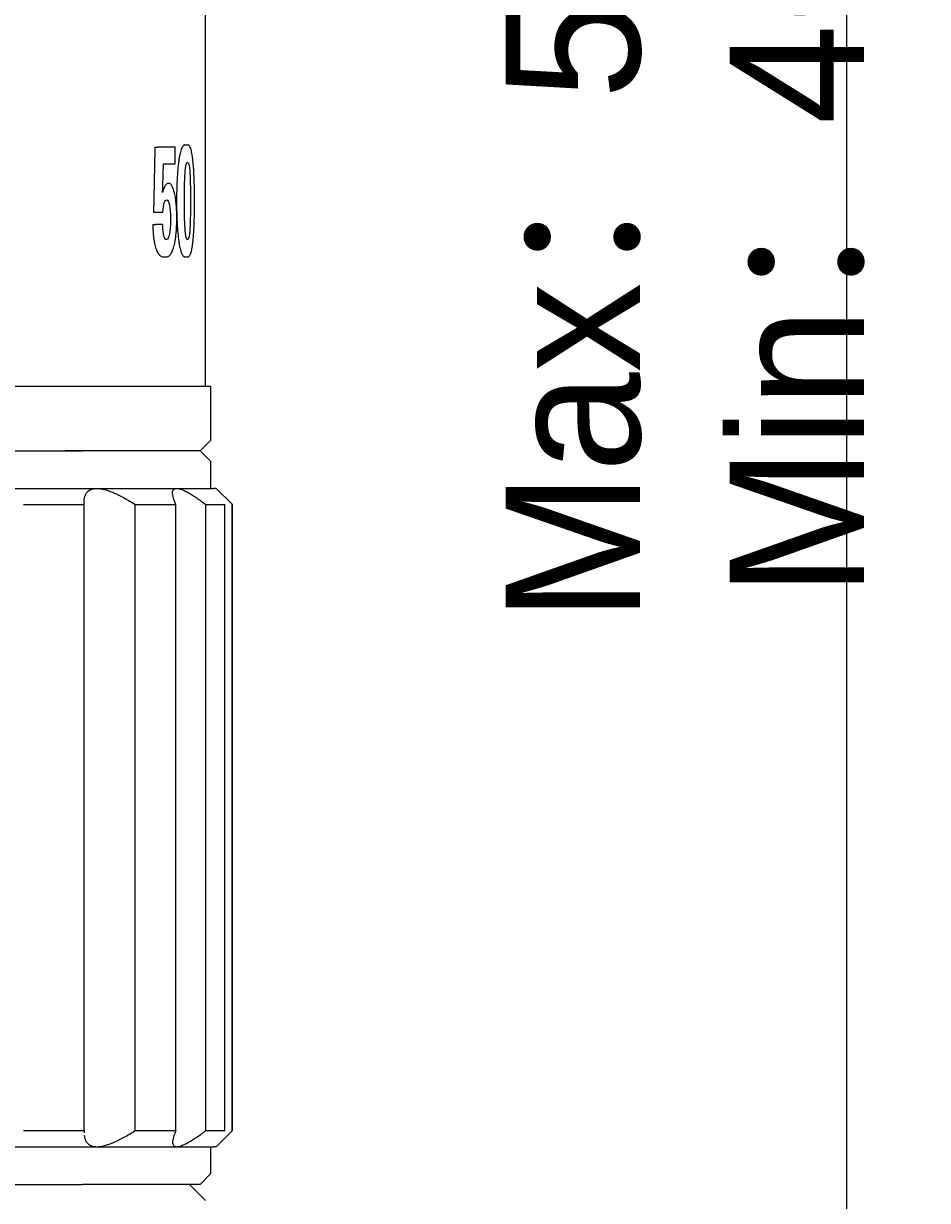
# Model space of a CAD drawing. Header units: millimetres. Extents: x 10970 to 13470, y -3153 to -1153.
# Tile 10 of 18: x 12015 to 12352, y -2708 to -2270. Entities that reach past the tile are written whole.
import ezdxf

# ---------------------------------------------------------------- set-up
doc = ezdxf.new("R2010")
doc.units = ezdxf.units.MM
doc.layers.add('標注線', color=7, linetype='Continuous')
doc.dimstyles.new('ISO-25', dxfattribs={"dimtxt": 2.5, "dimasz": 40, "dimexe": 30, "dimexo": 0.625, "dimtad": 1, "dimdec": 4, "dimdsep": 46, "dimlunit": 6, "dimtxsty": 'Standard', "dimcen": 2.5, "dimadec": 0, "dimazin": 0, "dimtfac": 1, "dimtdec": 4, "dimtmove": 0, "dimatfit": 3, "dimfxl": 1, "dimtolj": 1, "dimtzin": 0, "dimarcsym": 0})

# ---------------------------------------------------------------- blocks, each defined once
blk = doc.blocks.new('*D55')
at = {"layer": 'Defpoints', "color": 0}
for p in [(12073.13, -1844.49), (12321.8, -1844.49), (12077.12, -2778.89)]:
    blk.add_point(p, dxfattribs=at)
at = {"layer": '標注線', "color": 0, "lineweight": -2}
for p, q in [((12073.75, -1844.49), (12351.8, -1844.49)), ((12321.8, -2738.89), (12321.8, -1884.49)), ((12077.74, -2778.89), (12351.8, -2778.89))]:
    blk.add_line(p, q, dxfattribs=at)
at = {"layer": '標注線', "color": 0}
for points in [[(12328.46, -1884.49), (12315.13, -1884.49), (12321.8, -1844.49)], [(12315.13, -2738.89), (12328.46, -2738.89), (12321.8, -2778.89)]]:
    blk.add_solid(points, dxfattribs=at)
at = {"layer": '標注線', "color": 0, "insert": (12261.86, -2311.69), "char_height": 2.5, "attachment_point": 5, "rotation": 90}
blk.add_mtext('{{\\H20x;\\C0;Max：56.82\\PMin：46.72}}', dxfattribs=at)

msp = doc.modelspace()

# ---------------------------------------------------------------- linework, layer by layer
at = {"color": 7, "linetype": 'Continuous'}
for p, q in [((12083.09789, -2355.88912), (12083.09789, -2219.88912)), ((12064.26037, -2315.88912), (12065.21026, -2315.88912)), ((12071.8485, -2315.88912), (12065.21026, -2315.88912)), ((12071.8485, -2322.07296), (12071.8485, -2315.88912)), ((12075.45932, -2315.05347), (12076.43901, -2315.05347)), ((12067.45782, -2322.07296), (12071.8485, -2322.07296)), ((12063.75823, -2340.03954), (12064.70679, -2340.03954)), ((12064.70679, -2340.03954), (12067.16784, -2340.03954)), ((12063.51813, -2344.7192), (12064.46605, -2344.7192)), ((12067.19279, -2344.7192), (12064.46605, -2344.7192)), ((12083.09789, -2404.88912), (12083.09789, -2355.88912)), ((12067.45101, -2356.75263), (12068.40939, -2356.75263)), ((12075.45932, -2356.75263), (12076.43901, -2356.75263)), ((11329.11561, -2404.88912), (12034.47321, -2404.88912)), ((12034.47321, -2404.88912), (12085.11561, -2404.88912)), ((12085.11561, -2424.88912), (12085.11561, -2404.88912)), ((12081.11561, -2428.88912), (12085.11561, -2424.88912)), ((11333.11561, -2428.88912), (12031.00911, -2428.88912)), ((11333.11561, -2428.88912), (12037.33801, -2428.88912)), ((12081.11561, -2428.88912), (12031.00911, -2428.88912)), ((12081.11561, -2428.88912), (12037.33801, -2428.88912)), ((12085.11561, -2432.88912), (12081.11561, -2428.88912)), ((12085.11561, -2442.88912), (12085.11561, -2432.88912)), ((11998.2125, -2442.88912), (12042.63569, -2442.88912)), ((12042.63569, -2442.88912), (12072.39505, -2442.88912)), ((12072.39505, -2442.88912), (12086.18995, -2442.88912)), ((12087.11561, -2442.88912), (12086.18995, -2442.88912)), ((12093.11561, -2448.88912), (12087.11561, -2442.88912)), ((12015.38399, -2448.88912), (12037.9864, -2448.88912)), ((12037.9864, -2681.88912), (12037.9864, -2448.88912)), ((12056.94696, -2448.88912), (12072.08844, -2448.88912)), ((12056.94696, -2681.88912), (12056.94696, -2448.88912)), ((12072.08844, -2681.88912), (12072.08844, -2448.88912)), ((12083.22061, -2448.88912), (12090.23942, -2448.88912)), ((12083.22061, -2681.88912), (12083.22061, -2448.88912)), ((12090.23942, -2681.88912), (12090.23942, -2448.88912)), ((12093.11561, -2448.88912), (12093.05668, -2448.88912)), ((12093.05668, -2681.88912), (12093.05668, -2448.88912)), ((12093.11561, -2681.88912), (12093.11561, -2448.88912)), ((12015.38399, -2681.88912), (12037.9864, -2681.88912)), ((12056.94696, -2681.88912), (12072.08844, -2681.88912)), ((12083.22061, -2681.88912), (12090.23942, -2681.88912)), ((12087.11561, -2687.88912), (12093.11561, -2681.88912)), ((12093.11561, -2681.88912), (12093.05668, -2681.88912)), ((11998.2125, -2687.88912), (12042.63569, -2687.88912)), ((12042.63569, -2687.88912), (12072.39505, -2687.88912)), ((12072.39505, -2687.88912), (12086.18995, -2687.88912)), ((12085.11561, -2697.88912), (12085.11561, -2687.88912)), ((12086.09762, -2687.82506), (12086.18995, -2687.88912)), ((12087.11561, -2687.88912), (12086.18995, -2687.88912)), ((12081.11561, -2701.88912), (12085.11561, -2697.88912)), ((11333.11561, -2701.88912), (12037.33801, -2701.88912)), ((12081.11561, -2701.88912), (12037.33801, -2701.88912)), ((12077.11561, -2701.88912), (12083.11561, -2707.88912))]:
    msp.add_line(p, q, dxfattribs=at)
for points in [[(12064.26037, -2315.88912), (12064.09406, -2323.93926), (12063.92668, -2331.9894), (12063.75823, -2340.03954)], [(12067.13455, -2332.74148), (12067.24281, -2329.18531), (12067.35057, -2325.62914), (12067.45782, -2322.07296)], [(12075.27789, -2335.91697), (12075.27789, -2330.73591), (12075.36928, -2327.05904), (12075.55943, -2324.83062)], [(12076.43901, -2321.488), (12076.82193, -2321.488), (12077.09026, -2322.60221), (12077.26061, -2324.83062)], [(12077.26061, -2324.83062), (12077.43096, -2327.05904), (12077.51377, -2330.73591), (12077.51377, -2335.91697)], [(12068.15116, -2330.17353), (12067.81249, -2330.70806), (12067.476, -2331.57157), (12067.13455, -2332.74148)], [(12069.34909, -2329.37101), (12068.88246, -2329.37101), (12068.48315, -2329.64956), (12068.15116, -2330.17353)], [(12067.16784, -2340.03954), (12067.35088, -2338.47965), (12067.54913, -2337.33759), (12067.76171, -2336.61335)], [(12067.76171, -2336.61335), (12067.97429, -2335.88912), (12068.27514, -2335.527), (12068.65692, -2335.527)], [(12068.65692, -2335.527), (12069.08643, -2335.527), (12069.43571, -2336.16767), (12069.70043, -2337.40517)], [(12069.70043, -2337.40517), (12069.96602, -2338.64678), (12070.10159, -2340.29023), (12070.10159, -2342.32366)], [(12075.55839, -2347.00531), (12075.36926, -2344.83062), (12075.27789, -2341.12589), (12075.27789, -2335.91697)], [(12077.51377, -2335.91697), (12077.51377, -2341.09803), (12077.43096, -2344.80277), (12077.26061, -2347.00332)], [(12070.10159, -2342.32366), (12070.10159, -2344.80277), (12069.96608, -2346.75263), (12069.69444, -2348.16668)], [(12067.61421, -2348.95318), (12067.4007, -2348.06182), (12067.25931, -2346.64121), (12067.19279, -2344.7192)], [(12077.26061, -2347.00332), (12077.09026, -2349.20388), (12076.82193, -2350.29023), (12076.43901, -2350.29023)], [(12068.59323, -2350.29023), (12068.15489, -2350.29023), (12067.82773, -2349.84455), (12067.61421, -2348.95318)], [(12069.69444, -2348.16668), (12069.42028, -2349.59385), (12069.05548, -2350.29023), (12068.59323, -2350.29023)], [(12037.9864, -2681.88912), (12037.96497, -2682.17987), (12037.95388, -2682.46241), (12037.95352, -2682.73638)]]:
    msp.add_open_spline(points, degree=3, dxfattribs=at)
for points, knots in [([(12075.45932, -2315.05347), (12075.35357, -2315.05347), (12075.24705, -2315.07776), (12075.08622, -2315.1564), (12075.03232, -2315.18977), (12074.92495, -2315.27115), (12074.87148, -2315.31912), (12074.60531, -2315.59698), (12074.39619, -2315.94013), (12074.09213, -2316.67336), (12073.99479, -2316.94872), (12073.80896, -2317.55604), (12073.676, -2318.05449), (12073.55258, -2318.61429), (12073.47242, -2319.00081), (12073.43342, -2319.20065), (12073.32073, -2319.81294), (12073.25088, -2320.24021), (12073.18577, -2320.68424)], [0, 0, 0, 0, 0.125, 0.125, 0.1875, 0.1875, 0.25, 0.25, 0.5, 0.5, 0.625, 0.625, 0.75, 0.8125, 0.8125, 0.875, 0.875, 1, 1, 1, 1]), ([(12078.39982, -2320.60309), (12078.34938, -2320.17221), (12078.29513, -2319.75704), (12078.20707, -2319.16122), (12078.17652, -2318.96665), (12078.11345, -2318.58985), (12078.08093, -2318.40762), (12077.91326, -2317.52833), (12077.76288, -2316.92646), (12077.50744, -2316.19728), (12077.41902, -2315.98834), (12077.23682, -2315.63673), (12077.14285, -2315.49354), (12076.99765, -2315.32435), (12076.94853, -2315.27555), (12076.84889, -2315.19267), (12076.7984, -2315.15867), (12076.64621, -2315.07841), (12076.54331, -2315.05347), (12076.43901, -2315.05347)], [0, 0, 0, 0, 0.125, 0.125, 0.1875, 0.1875, 0.25, 0.25, 0.5, 0.5, 0.625, 0.625, 0.75, 0.75, 0.8125, 0.8125, 0.875, 0.875, 1, 1, 1, 1]), ([(12073.18577, -2320.68424), (12073.1041, -2321.24121), (12073.02949, -2321.81683), (12072.89336, -2323.00165), (12072.83224, -2323.6073), (12072.6678, -2325.45521), (12072.5831, -2326.73259), (12072.45489, -2329.32237), (12072.41123, -2330.63456), (12072.35545, -2333.27037), (12072.34334, -2334.59382), (12072.34334, -2335.91697)], [0, 0, 0, 0, 0.125, 0.125, 0.25, 0.25, 0.5, 0.5, 0.75, 0.75, 1, 1, 1, 1]), ([(12079.03001, -2335.91697), (12079.03001, -2334.58278), (12079.02145, -2333.24834), (12078.98177, -2330.59104), (12078.95068, -2329.26794), (12078.88111, -2327.31154), (12078.85411, -2326.66513), (12078.7913, -2325.3898), (12078.75547, -2324.76029), (12078.69377, -2323.83036), (12078.67184, -2323.5224), (12078.62533, -2322.91523), (12078.60073, -2322.61568), (12078.52255, -2321.72998), (12078.46462, -2321.15669), (12078.39982, -2320.60309)], [0, 0, 0, 0, 0.25, 0.25, 0.5, 0.5, 0.625, 0.625, 0.75, 0.75, 0.8125, 0.8125, 0.875, 0.875, 1, 1, 1, 1]), ([(12075.55943, -2324.83062), (12075.59781, -2324.38077), (12075.64259, -2323.94848), (12075.72433, -2323.34068), (12075.75415, -2323.14426), (12075.81963, -2322.77215), (12075.85476, -2322.5994), (12075.91157, -2322.36344), (12075.9312, -2322.28866), (12075.97192, -2322.14747), (12075.99315, -2322.08074), (12076.05802, -2321.8974), (12076.12533, -2321.74695), (12076.19604, -2321.6439), (12076.24391, -2321.58551), (12076.26827, -2321.56146), (12076.34125, -2321.50509), (12076.39008, -2321.488), (12076.43901, -2321.488)], [0, 0, 0, 0, 0.25, 0.25, 0.375, 0.375, 0.5, 0.5, 0.5625, 0.5625, 0.625, 0.625, 0.75, 0.8125, 0.8125, 0.875, 0.875, 1, 1, 1, 1]), ([(12071.58246, -2333.05483), (12071.5142, -2332.76149), (12071.40681, -2332.34077), (12071.29103, -2331.95205), (12071.21185, -2331.70041), (12071.17118, -2331.57813), (12070.96438, -2330.99141), (12070.78685, -2330.5976), (12070.54838, -2330.20442), (12070.49986, -2330.13074), (12070.40112, -2329.99338), (12070.35073, -2329.92954), (12070.19859, -2329.75493), (12070.09569, -2329.66069), (12069.7828, -2329.43854), (12069.56858, -2329.37101), (12069.34909, -2329.37101)], [0, 0, 0, 0, 0.125, 0.1875, 0.1875, 0.25, 0.25, 0.5, 0.5, 0.5625, 0.5625, 0.625, 0.625, 0.75, 0.75, 1, 1, 1, 1]), ([(12072.42385, -2342.32366), (12072.42385, -2341.9008), (12072.4203, -2341.4788), (12072.40528, -2340.63672), (12072.39376, -2340.2154), (12072.34632, -2338.96621), (12072.2977, -2338.15261), (12072.19501, -2336.96523), (12072.15581, -2336.57495), (12072.06654, -2335.80629), (12072.01719, -2335.4341), (12071.85506, -2334.3536), (12071.7282, -2333.68117), (12071.58246, -2333.05483)], [0, 0, 0, 0, 0.125, 0.125, 0.25, 0.25, 0.5, 0.5, 0.625, 0.625, 0.75, 0.75, 1, 1, 1, 1]), ([(12072.34334, -2335.91697), (12072.34334, -2337.2525), (12072.35532, -2338.58837), (12072.411, -2341.24902), (12072.45471, -2342.57414), (12072.55181, -2344.5345), (12072.58949, -2345.18376), (12072.67666, -2346.46462), (12072.72608, -2347.09546), (12072.83821, -2348.33495), (12072.90101, -2348.94449), (12073.04145, -2350.13365), (12073.11864, -2350.70979), (12073.20347, -2351.26516)], [0, 0, 0, 0, 0.25, 0.25, 0.5, 0.5, 0.625, 0.625, 0.75, 0.75, 0.875, 0.875, 1, 1, 1, 1]), ([(12078.41436, -2351.14741), (12078.47687, -2350.59204), (12078.53306, -2350.01749), (12078.63452, -2348.83423), (12078.67949, -2348.22909), (12078.79955, -2346.38226), (12078.86011, -2345.10489), (12078.95137, -2342.51506), (12078.98214, -2341.20226), (12079.02147, -2338.56516), (12079.03001, -2337.24102), (12079.03001, -2335.91697)], [0, 0, 0, 0, 0.125, 0.125, 0.25, 0.25, 0.5, 0.5, 0.75, 0.75, 1, 1, 1, 1]), ([(12071.37552, -2352.7972), (12071.46585, -2352.45998), (12071.5509, -2352.1061), (12071.71013, -2351.36293), (12071.78443, -2350.97252), (12071.98707, -2349.76732), (12072.09665, -2348.91275), (12072.20399, -2347.78287), (12072.22402, -2347.5532), (12072.26091, -2347.091), (12072.31144, -2346.39426), (12072.37316, -2345.21686), (12072.40115, -2344.25944), (12072.41951, -2343.29499), (12072.42385, -2342.80903), (12072.42385, -2342.32366)], [0, 0, 0, 0, 0.125, 0.125, 0.25, 0.25, 0.5, 0.5, 0.5625, 0.5625, 0.625, 0.75, 0.875, 0.875, 1, 1, 1, 1]), ([(12063.51813, -2344.7192), (12063.52194, -2345.1354), (12063.52988, -2345.55049), (12063.55524, -2346.37811), (12063.57273, -2346.79186), (12063.64099, -2348.01787), (12063.70726, -2348.8147), (12063.84528, -2349.97131), (12063.89774, -2350.35038), (12063.98737, -2350.90792), (12064.01895, -2351.09113), (12064.085, -2351.44883), (12064.25773, -2352.32382), (12064.46838, -2353.10197), (12064.66091, -2353.66071)], [0, 0, 0, 0, 0.125, 0.125, 0.25, 0.25, 0.5, 0.5, 0.625, 0.625, 0.6875, 0.6875, 0.75, 1, 1, 1, 1]), ([(12076.43901, -2350.29023), (12076.34186, -2350.29023), (12076.24602, -2350.2251), (12076.12906, -2350.03241), (12076.10581, -2349.98815), (12076.06074, -2349.89021), (12075.99486, -2349.72854), (12075.93406, -2349.52374), (12075.87652, -2349.29177), (12075.85783, -2349.2096), (12075.82218, -2349.03986), (12075.77104, -2348.77621), (12075.72616, -2348.48848), (12075.67089, -2348.08746), (12075.64547, -2347.87752), (12075.59896, -2347.44832), (12075.57782, -2347.22879), (12075.55839, -2347.00531)], [0, 0, 0, 0, 0.25, 0.25, 0.3125, 0.3125, 0.375, 0.5, 0.5, 0.5625, 0.5625, 0.625, 0.75, 0.75, 0.875, 0.875, 1, 1, 1, 1]), ([(12073.20347, -2351.26516), (12073.26952, -2351.69752), (12073.34001, -2352.11351), (12073.4532, -2352.70946), (12073.49227, -2352.90391), (12073.57244, -2353.27999), (12073.69567, -2353.82483), (12073.82789, -2354.31034), (12074.01231, -2354.90205), (12074.10877, -2355.17057), (12074.40919, -2355.88487), (12074.61591, -2356.22098), (12074.93198, -2356.54755), (12075.03866, -2356.62665), (12075.24996, -2356.72889), (12075.35499, -2356.75263), (12075.45932, -2356.75263)], [0, 0, 0, 0, 0.125, 0.125, 0.1875, 0.1875, 0.25, 0.375, 0.375, 0.5, 0.5, 0.75, 0.75, 0.875, 0.875, 1, 1, 1, 1]), ([(12076.43901, -2356.75263), (12076.54437, -2356.75263), (12076.64833, -2356.72842), (12076.80214, -2356.64996), (12076.85317, -2356.61667), (12076.95379, -2356.53546), (12077.00339, -2356.48757), (12077.24786, -2356.21024), (12077.43207, -2355.86763), (12077.69065, -2355.13671), (12077.77198, -2354.86192), (12077.92477, -2354.25672), (12078.03223, -2353.76032), (12078.12994, -2353.20362), (12078.193, -2352.81944), (12078.22348, -2352.62085), (12078.31109, -2352.01247), (12078.36475, -2351.58814), (12078.41436, -2351.14741)], [0, 0, 0, 0, 0.125, 0.125, 0.1875, 0.1875, 0.25, 0.25, 0.5, 0.5, 0.625, 0.625, 0.75, 0.8125, 0.8125, 0.875, 0.875, 1, 1, 1, 1]), ([(12064.66091, -2353.66071), (12064.75859, -2353.94419), (12064.86046, -2354.20764), (12065.07228, -2354.6948), (12065.1828, -2354.91945), (12065.52067, -2355.52548), (12065.75438, -2355.84098), (12066.11407, -2356.20464), (12066.23592, -2356.3078), (12066.48002, -2356.47917), (12066.60195, -2356.54733), (12066.96713, -2356.70654), (12067.20975, -2356.75263), (12067.45101, -2356.75263)], [0, 0, 0, 0, 0.125, 0.125, 0.25, 0.25, 0.5, 0.5, 0.625, 0.625, 0.75, 0.75, 1, 1, 1, 1]), ([(12068.40939, -2356.75263), (12068.55199, -2356.75263), (12068.69341, -2356.73668), (12068.97388, -2356.66861), (12069.11306, -2356.61628), (12069.52229, -2356.4003), (12069.78554, -2356.17781), (12070.16496, -2355.70129), (12070.28885, -2355.51858), (12070.47065, -2355.20467), (12070.53057, -2355.09333), (12070.64752, -2354.85984), (12070.93369, -2354.2475), (12071.18932, -2353.49232), (12071.37552, -2352.7972)], [0, 0, 0, 0, 0.125, 0.125, 0.25, 0.25, 0.5, 0.5, 0.625, 0.625, 0.6875, 0.6875, 0.75, 1, 1, 1, 1]), ([(12037.9864, -2448.88912), (12037.92025, -2447.99176), (12037.95262, -2447.17257), (12038.16605, -2446.07708), (12038.26478, -2445.73421), (12038.45761, -2445.25636), (12038.52935, -2445.10316), (12038.68847, -2444.80954), (12038.77608, -2444.66882), (12039.25126, -2444.00416), (12039.74978, -2443.59417), (12040.68702, -2443.17576), (12041.03112, -2443.06916), (12041.59751, -2442.96149), (12041.79496, -2442.93432), (12042.20416, -2442.89818), (12042.41619, -2442.88912), (12042.63569, -2442.88912)], [0, 0, 0, 0, 0.25, 0.25, 0.375, 0.375, 0.4375, 0.4375, 0.5, 0.5, 0.75, 0.75, 0.875, 0.875, 0.9375, 0.9375, 1, 1, 1, 1]), ([(12042.63569, -2442.88912), (12043.51532, -2442.88912), (12044.49278, -2443.03384), (12046.09324, -2443.44882), (12046.64921, -2443.62027), (12047.51618, -2443.92586), (12047.81068, -2444.03579), (12048.41063, -2444.27168), (12048.7168, -2444.39797), (12050.26014, -2445.06264), (12051.54178, -2445.70248), (12053.52517, -2446.79897), (12054.19652, -2447.18741), (12055.55872, -2448.00739), (12056.25063, -2448.43965), (12056.94696, -2448.88912)], [0, 0, 0, 0, 0.25, 0.25, 0.375, 0.375, 0.4375, 0.4375, 0.5, 0.5, 0.75, 0.75, 0.875, 0.875, 1, 1, 1, 1]), ([(12072.08844, -2448.88912), (12071.68437, -2447.99176), (12071.37123, -2447.17257), (12071.05349, -2446.07708), (12070.973, -2445.73421), (12070.89347, -2445.25636), (12070.87384, -2445.10316), (12070.84897, -2444.80954), (12070.84375, -2444.66882), (12070.85526, -2444.00416), (12070.98339, -2443.59417), (12071.36583, -2443.17576), (12071.52513, -2443.06916), (12071.81451, -2442.96149), (12071.91955, -2442.93432), (12072.14532, -2442.89818), (12072.26618, -2442.88912), (12072.39505, -2442.88912)], [0, 0, 0, 0, 0.25, 0.25, 0.375, 0.375, 0.4375, 0.4375, 0.5, 0.5, 0.75, 0.75, 0.875, 0.875, 0.9375, 0.9375, 1, 1, 1, 1]), ([(12072.39505, -2442.88912), (12072.9115, -2442.88912), (12073.54335, -2443.03384), (12074.64948, -2443.44882), (12075.0447, -2443.62027), (12075.67647, -2443.92586), (12075.89355, -2444.03579), (12076.34062, -2444.27168), (12076.57118, -2444.39797), (12077.74478, -2445.06264), (12078.75518, -2445.70248), (12080.36312, -2446.79897), (12080.91459, -2447.18741), (12082.047, -2448.00739), (12082.62884, -2448.43965), (12083.22061, -2448.88912)], [0, 0, 0, 0, 0.25, 0.25, 0.375, 0.375, 0.4375, 0.4375, 0.5, 0.5, 0.75, 0.75, 0.875, 0.875, 1, 1, 1, 1]), ([(12037.99205, -2683.61162), (12038.01544, -2683.86185), (12038.0496, -2684.10343), (12038.16605, -2684.70116), (12038.26478, -2685.04402), (12038.45761, -2685.52187), (12038.52935, -2685.67507), (12038.68847, -2685.9687), (12038.77608, -2686.10942), (12039.25126, -2686.77407), (12039.74978, -2687.18407), (12040.68702, -2687.60248), (12041.03112, -2687.70908), (12041.59751, -2687.81675), (12041.79496, -2687.84391), (12042.20416, -2687.88006), (12042.41619, -2687.88912), (12042.63569, -2687.88912)], [0, 0, 0, 0, 0.095959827, 0.095959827, 0.246633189, 0.246633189, 0.32196987, 0.32196987, 0.397306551, 0.397306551, 0.698653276, 0.698653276, 0.849326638, 0.849326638, 0.924663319, 0.924663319, 1, 1, 1, 1]), ([(12042.63569, -2687.88912), (12043.51532, -2687.88912), (12044.49278, -2687.74439), (12046.09324, -2687.32942), (12046.64921, -2687.15796), (12047.51618, -2686.85238), (12047.81068, -2686.74244), (12048.41063, -2686.50655), (12048.7168, -2686.38027), (12050.26014, -2685.7156), (12051.54178, -2685.07576), (12053.52517, -2683.97927), (12054.19652, -2683.59083), (12055.55872, -2682.77085), (12056.25063, -2682.33859), (12056.94696, -2681.88912)], [0, 0, 0, 0, 0.25, 0.25, 0.375, 0.375, 0.4375, 0.4375, 0.5, 0.5, 0.75, 0.75, 0.875, 0.875, 1, 1, 1, 1]), ([(12072.08844, -2681.88912), (12071.68437, -2682.78648), (12071.37123, -2683.60566), (12071.05349, -2684.70116), (12070.973, -2685.04402), (12070.89347, -2685.52187), (12070.87384, -2685.67507), (12070.84897, -2685.9687), (12070.84375, -2686.10942), (12070.85526, -2686.77407), (12070.98339, -2687.18407), (12071.36583, -2687.60248), (12071.52513, -2687.70908), (12071.81451, -2687.81675), (12071.91955, -2687.84391), (12072.14532, -2687.88006), (12072.26618, -2687.88912), (12072.39505, -2687.88912)], [0, 0, 0, 0, 0.25, 0.25, 0.375, 0.375, 0.4375, 0.4375, 0.5, 0.5, 0.75, 0.75, 0.875, 0.875, 0.9375, 0.9375, 1, 1, 1, 1]), ([(12072.39505, -2687.88912), (12072.9115, -2687.88912), (12073.54335, -2687.74439), (12074.64948, -2687.32942), (12075.0447, -2687.15796), (12075.67647, -2686.85238), (12075.89355, -2686.74244), (12076.34062, -2686.50655), (12076.57118, -2686.38027), (12077.74478, -2685.7156), (12078.75518, -2685.07576), (12080.36312, -2683.97927), (12080.91459, -2683.59083), (12082.047, -2682.77085), (12082.62884, -2682.33859), (12083.22061, -2681.88912)], [0, 0, 0, 0, 0.25, 0.25, 0.375, 0.375, 0.4375, 0.4375, 0.5, 0.5, 0.75, 0.75, 0.875, 0.875, 1, 1, 1, 1])]:
    msp.add_open_spline(points, degree=3, knots=knots, dxfattribs=at)

# ---------------------------------------------------------------- dimensions: what is measured, and where the dimension line sits
at = {"layer": '標注線'}
dim = msp.add_linear_dim(base=(12321.79679, -1844.48913), p1=(12077.11561, -2778.88912), p2=(12073.12912, -1844.48913), angle=90, text='{{\\H20x;\\C0;Max：56.82\\PMin：46.72}}', dimstyle='ISO-25', override={"dimdec": 1, "dimdsep": 44, "dimlunit": 2, "dimtdec": 1, "dimtolj": 0, "dimtzin": 8}, dxfattribs=at)
dim.commit()
dim.dimension.update_dxf_attribs({"geometry": '*D55', "text_midpoint": (12321.79679, -2311.68912), "dimtype": 160})

doc.saveas('drawing.dxf')
